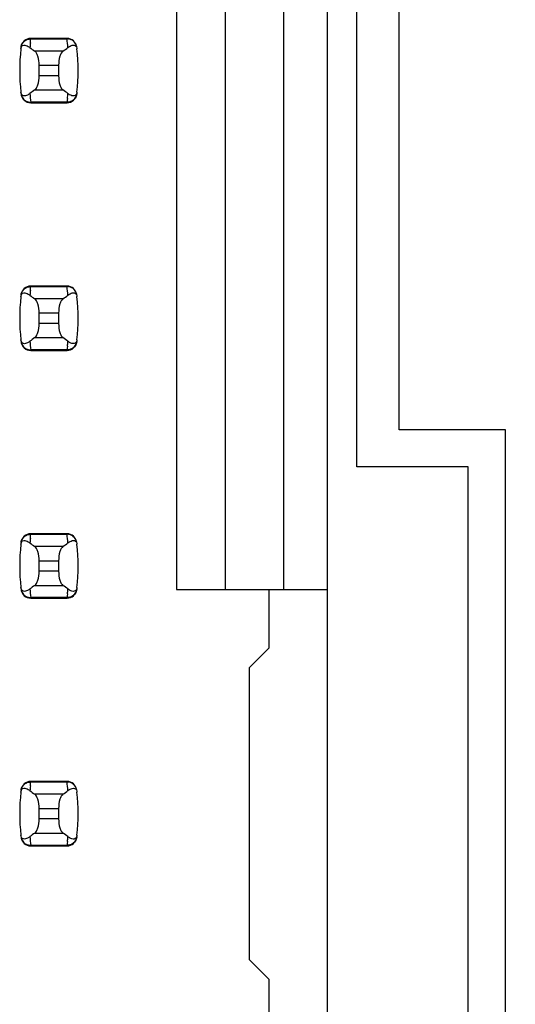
# Model space of a CAD drawing. Header units: inches. Extents: x 0 to 34, y 0 to 22.
# Tile 11 of 43: x 6.642 to 7.043, y 9.766 to 10.561. Entities that reach past the tile are written whole.
import ezdxf

# ---------------------------------------------------------------- set-up
doc = ezdxf.new("R2010")
doc.units = ezdxf.units.IN
doc.header["$LTSCALE"] = 1.87
doc.header["$MEASUREMENT"] = 0
doc.layers.get('0').update_dxf_attribs({"linetype": 'CONTINUOUS'})
doc.layers.add('DIMENSIONS', color=7, linetype='CONTINUOUS')
doc.styles.get("Standard").update_dxf_attribs({"font": 'txt', "width": 0.8})
doc.dimstyles.new('DIMSTYLE_1', dxfattribs={"dimtxt": 0.125, "dimasz": 0.18, "dimexe": 0.125, "dimexo": 0.0625, "dimgap": 0.09, "dimtad": 0, "dimtih": 1, "dimtoh": 1, "dimlfac": 0.5, "dimzin": 4, "dimdsep": 46, "dimtxsty": 'STANDARD', "dimblk": '_FILLED', "dimblk1": '_FILLED', "dimblk2": '_FILLED', "dimcen": 0.09, "dimadec": 0, "dimazin": 0, "dimtp": 0.001, "dimtm": 0.001, "dimtfac": 1, "dimtofl": 0, "dimtmove": 0, "dimatfit": 3, "dimldrblk": '_FILLED', "dimfxl": 1, "dimtolj": 1, "dimtzin": 4, "dimarcsym": 0})

# ---------------------------------------------------------------- blocks, each defined once
blk = doc.blocks.new('*D5')
at = {"layer": 'DIMENSIONS', "color": 2, "linetype": 'CONTINUOUS'}
blk.add_line((7.02057, 16.63976), (8.10856, 16.63976), dxfattribs=at)
at = {"layer": 'DIMENSIONS', "color": 2, "linetype": 'CONTINUOUS', "insert": (8.17106, 16.70226), "char_height": 0.125, "width": 1.225, "attachment_point": 1, "line_spacing_factor": 0.9}
blk.add_mtext('4.82{\\Ftxt.shx;\\W1.000000;\\H0.125000; }[122.4]', dxfattribs=at)
blk = doc.blocks.new('_FILLED')
at = {"color": 0, "linetype": 'BYBLOCK'}
blk.add_solid([(0, 0), (-1, 0.1736), (-1, -0.1736)], dxfattribs=at)

msp = doc.modelspace()

# ---------------------------------------------------------------- linework, layer by layer
at = {"color": 7, "linetype": 'CONTINUOUS'}
for p, q in [((6.89128, 8.37488), (6.89128, 15.26465)), ((6.76923, 10.93866), (6.76923, 10.10087)), ((6.8086, 10.93866), (6.8086, 10.10087)), ((6.85585, 10.10087), (6.85585, 10.93866)), ((6.91506, 10.19976), (6.91506, 10.83976)), ((6.94906, 10.22976), (6.94906, 10.80976)), ((6.65108, 10.54224), (6.65124, 10.5438)), ((6.65124, 10.5438), (6.65133, 10.54457)), ((6.65133, 10.54457), (6.65142, 10.54535)), ((6.65144, 10.54575), (6.65142, 10.54535)), ((6.65142, 10.54535), (6.68075, 10.54535)), ((6.68073, 10.54575), (6.65144, 10.54575)), ((6.68075, 10.54535), (6.68073, 10.54575)), ((6.67744, 10.53544), (6.65472, 10.53544)), ((6.68828, 10.53889), (6.68862, 10.53791)), ((6.68862, 10.53791), (6.68873, 10.53724)), ((6.65821, 10.52403), (6.67396, 10.52403)), ((6.65821, 10.5155), (6.65821, 10.52403)), ((6.67396, 10.52403), (6.67396, 10.5155)), ((6.67396, 10.5155), (6.65821, 10.5155)), ((6.64355, 10.50162), (6.64343, 10.50229)), ((6.65472, 10.50409), (6.67744, 10.50409)), ((6.64389, 10.50064), (6.64355, 10.50162)), ((6.68075, 10.49418), (6.65142, 10.49418)), ((6.65142, 10.49418), (6.65144, 10.49378)), ((6.68073, 10.49378), (6.68075, 10.49418)), ((6.68084, 10.49496), (6.68075, 10.49418)), ((6.68093, 10.49573), (6.68084, 10.49496)), ((6.68109, 10.49729), (6.68093, 10.49573)), ((6.65144, 10.49378), (6.68073, 10.49378)), ((6.65108, 10.34224), (6.65124, 10.3438)), ((6.65124, 10.3438), (6.65133, 10.34457)), ((6.65133, 10.34457), (6.65142, 10.34535)), ((6.65144, 10.34575), (6.65142, 10.34535)), ((6.65142, 10.34535), (6.68075, 10.34535)), ((6.68073, 10.34575), (6.65144, 10.34575)), ((6.68075, 10.34535), (6.68073, 10.34575)), ((6.67744, 10.33544), (6.65472, 10.33544)), ((6.68828, 10.33889), (6.68862, 10.33791)), ((6.68862, 10.33791), (6.68873, 10.33724)), ((6.65821, 10.32403), (6.67396, 10.32403)), ((6.65821, 10.3155), (6.65821, 10.32403)), ((6.67396, 10.32403), (6.67396, 10.3155)), ((6.67396, 10.3155), (6.65821, 10.3155)), ((6.65472, 10.30409), (6.67744, 10.30409)), ((6.64355, 10.30162), (6.64343, 10.30229)), ((6.64389, 10.30064), (6.64355, 10.30162)), ((6.68093, 10.29573), (6.68084, 10.29496)), ((6.68109, 10.29729), (6.68093, 10.29573)), ((6.68075, 10.29418), (6.65142, 10.29418)), ((6.65142, 10.29418), (6.65144, 10.29378)), ((6.65144, 10.29378), (6.68073, 10.29378)), ((6.68073, 10.29378), (6.68075, 10.29418)), ((6.68084, 10.29496), (6.68075, 10.29418)), ((7.03506, 10.22976), (6.94906, 10.22976)), ((7.03506, 9.60976), (7.03506, 10.22976)), ((7.00506, 10.19976), (6.91506, 10.19976)), ((7.00506, 9.63976), (7.00506, 10.19976)), ((6.65124, 10.1438), (6.65133, 10.14457)), ((6.65133, 10.14457), (6.65142, 10.14535)), ((6.65144, 10.14575), (6.65142, 10.14535)), ((6.65142, 10.14535), (6.68075, 10.14535)), ((6.68073, 10.14575), (6.65144, 10.14575)), ((6.68075, 10.14535), (6.68073, 10.14575)), ((6.65108, 10.14224), (6.65124, 10.1438)), ((6.68828, 10.13889), (6.68862, 10.13791)), ((6.68862, 10.13791), (6.68873, 10.13724)), ((6.67744, 10.13544), (6.65472, 10.13544)), ((6.65821, 10.12403), (6.67396, 10.12403)), ((6.65821, 10.1155), (6.65821, 10.12403)), ((6.67396, 10.12403), (6.67396, 10.1155)), ((6.67396, 10.1155), (6.65821, 10.1155)), ((6.64355, 10.10162), (6.64343, 10.10229)), ((6.64389, 10.10064), (6.64355, 10.10162)), ((6.65472, 10.10409), (6.67744, 10.10409)), ((6.68109, 10.09729), (6.68093, 10.09573)), ((6.76923, 10.10087), (6.89128, 10.10087)), ((6.84404, 10.05362), (6.84404, 10.10087)), ((6.68075, 10.09418), (6.65142, 10.09418)), ((6.65142, 10.09418), (6.65144, 10.09378)), ((6.65144, 10.09378), (6.68073, 10.09378)), ((6.68073, 10.09378), (6.68075, 10.09418)), ((6.68084, 10.09496), (6.68075, 10.09418)), ((6.68093, 10.09573), (6.68084, 10.09496)), ((6.84404, 10.05362), (6.82829, 10.03788)), ((6.82829, 9.80165), (6.82829, 10.03788)), ((6.65144, 9.94575), (6.65142, 9.94535)), ((6.68073, 9.94575), (6.65144, 9.94575)), ((6.68075, 9.94535), (6.68073, 9.94575)), ((6.65108, 9.94224), (6.65124, 9.9438)), ((6.65124, 9.9438), (6.65133, 9.94457)), ((6.65133, 9.94457), (6.65142, 9.94535)), ((6.65142, 9.94535), (6.68075, 9.94535)), ((6.68828, 9.93889), (6.68862, 9.93791)), ((6.68862, 9.93791), (6.68873, 9.93724)), ((6.67744, 9.93544), (6.65472, 9.93544)), ((6.65821, 9.92403), (6.67396, 9.92403)), ((6.65821, 9.9155), (6.65821, 9.92403)), ((6.67396, 9.92403), (6.67396, 9.9155)), ((6.67396, 9.9155), (6.65821, 9.9155)), ((6.64355, 9.90162), (6.64343, 9.90229)), ((6.64389, 9.90064), (6.64355, 9.90162)), ((6.65472, 9.90409), (6.67744, 9.90409)), ((6.68075, 9.89418), (6.65142, 9.89418)), ((6.65142, 9.89418), (6.65144, 9.89378)), ((6.65144, 9.89378), (6.68073, 9.89378)), ((6.68073, 9.89378), (6.68075, 9.89418)), ((6.68084, 9.89496), (6.68075, 9.89418)), ((6.68093, 9.89573), (6.68084, 9.89496)), ((6.68109, 9.89729), (6.68093, 9.89573)), ((6.82829, 9.80165), (6.84404, 9.78591)), ((6.84404, 9.73866), (6.84404, 9.78591))]:
    msp.add_line(p, q, dxfattribs=at)
for centre, radius, start, end in [((6.65144, 10.53788), 0.00787, 90, 173.04714), ((6.79995, 10.52737), 0.14961, 174.29541, 175.79451), ((6.68073, 10.53788), 0.00787, 6.95286, 90), ((6.5322, 10.52737), 0.14963, 4.20561, 6.90091), ((6.79994, 10.51976), 0.15748, 173.62876, 186.37124), ((6.64166, 10.52645), 0.01496, 52.62555, 54.6964), ((6.53222, 10.51976), 0.15748, 353.62876, 6.37124), ((6.65144, 10.50165), 0.00787, 186.95286, 270), ((6.79996, 10.51216), 0.14963, 184.20561, 186.90091), ((6.68073, 10.50165), 0.00787, 270, 353.04714), ((6.53222, 10.51216), 0.14961, 354.29541, 355.79451), ((6.69051, 10.51308), 0.01497, 232.62594, 234.6885), ((6.65144, 10.33788), 0.00787, 90, 173.04714), ((6.68073, 10.33788), 0.00787, 6.95286, 90), ((6.5322, 10.32737), 0.14963, 4.20561, 6.90091), ((6.79994, 10.31976), 0.15748, 173.62876, 186.37124), ((6.64166, 10.32645), 0.01496, 52.62555, 54.6964), ((6.79995, 10.32737), 0.14961, 174.29541, 175.79451), ((6.53222, 10.31976), 0.15748, 353.62876, 6.37124), ((6.65144, 10.30165), 0.00787, 186.95286, 270), ((6.79996, 10.31216), 0.14963, 184.20561, 186.90091), ((6.68073, 10.30165), 0.00787, 270, 353.04714), ((6.53222, 10.31216), 0.14961, 354.29541, 355.79451), ((6.69051, 10.31308), 0.01497, 232.62594, 234.6885), ((6.65144, 10.13788), 0.00787, 90, 173.04714), ((6.68073, 10.13788), 0.00787, 6.95286, 90), ((6.5322, 10.12737), 0.14963, 4.20561, 6.90091), ((6.79994, 10.11976), 0.15748, 173.62876, 186.37124), ((6.64166, 10.12645), 0.01496, 52.62555, 54.6964), ((6.79995, 10.12737), 0.14961, 174.29541, 175.79451), ((6.53222, 10.11976), 0.15748, 353.62876, 6.37124), ((6.65144, 10.10165), 0.00787, 186.95286, 270), ((6.79996, 10.11216), 0.14963, 184.20561, 186.90091), ((6.68073, 10.10165), 0.00787, 270, 353.04714), ((6.53222, 10.11216), 0.14961, 354.29541, 355.79451), ((6.69051, 10.11308), 0.01497, 232.62594, 234.6885), ((6.65144, 9.93788), 0.00787, 90, 173.04714), ((6.68073, 9.93788), 0.00787, 6.95286, 90), ((6.64166, 9.92645), 0.01496, 52.62555, 54.6964), ((6.79995, 9.92737), 0.14961, 174.29541, 175.79451), ((6.5322, 9.92737), 0.14963, 4.20561, 6.90091), ((6.79994, 9.91976), 0.15748, 173.62876, 186.37124), ((6.53222, 9.91976), 0.15748, 353.62876, 6.37124), ((6.65144, 9.90165), 0.00787, 186.95286, 270), ((6.79996, 9.91216), 0.14963, 184.20561, 186.90091), ((6.68073, 9.90165), 0.00787, 270, 353.04714), ((6.53222, 9.91216), 0.14961, 354.29541, 355.79451), ((6.69051, 9.91308), 0.01497, 232.62594, 234.6885)]:
    msp.add_arc(centre, radius, start, end, dxfattribs=at)
for centre, start_param, end_param in [((7.02222, 10.57328), -2.804032, -2.774684), ((6.30995, 10.57328), -0.366909, -0.33756), ((7.02222, 10.46625), 2.774684, 2.804032), ((6.30995, 10.46625), 0.33756, 0.366909), ((7.02222, 10.37328), -2.804032, -2.774684), ((6.30995, 10.37328), -0.366909, -0.33756), ((7.02222, 10.26625), 2.774684, 2.804032), ((6.30995, 10.26625), 0.33756, 0.366909), ((7.02222, 10.17328), -2.804032, -2.774684), ((6.30995, 10.17328), -0.366909, -0.33756), ((7.02222, 10.06625), 2.774684, 2.804032), ((6.30995, 10.06625), 0.33756, 0.366909), ((7.02222, 9.97328), -2.804032, -2.774684), ((6.30995, 9.97328), -0.366909, -0.33756), ((7.02222, 9.86625), 2.774684, 2.804032), ((6.30995, 9.86625), 0.33756, 0.366909)]:
    msp.add_ellipse(centre, major_axis=(0.3937, 0), ratio=0.267949, start_param=start_param, end_param=end_param, dxfattribs=at)
for points, knots in [([(6.6436, 10.53869), (6.64374, 10.53987), (6.64468, 10.54224), (6.64661, 10.54392), (6.64774, 10.54448)], [0, 0, 0, 0, 0.485962, 1, 1, 1, 1]), ([(6.64774, 10.54448), (6.64804, 10.54462), (6.6492, 10.54512), (6.65048, 10.54535), (6.65142, 10.54535)], [0, 0, 0, 0, 0.258954, 1, 1, 1, 1]), ([(6.68449, 10.54445), (6.68419, 10.5446), (6.68301, 10.54511), (6.6817, 10.54535), (6.68075, 10.54535)], [0, 0, 0, 0, 0.258938, 1, 1, 1, 1]), ([(6.68856, 10.53869), (6.68842, 10.53986), (6.6875, 10.54221), (6.6856, 10.54389), (6.68449, 10.54445)], [0, 0, 0, 0, 0.485899, 1, 1, 1, 1]), ([(6.64343, 10.53724), (6.64355, 10.53826), (6.64425, 10.54012), (6.64668, 10.54042), (6.64854, 10.53978), (6.64971, 10.53908), (6.6503, 10.53866)], [0, 0, 0, 0, 0.344091, 0.54278, 0.755602, 1, 1, 1, 1]), ([(6.65821, 10.52403), (6.65821, 10.52649), (6.65781, 10.52994), (6.65629, 10.53372), (6.65528, 10.53505), (6.65472, 10.53544)], [0, 0, 0, 0, 0.604658, 0.834309, 1, 1, 1, 1]), ([(6.67744, 10.53544), (6.67689, 10.53505), (6.67588, 10.53372), (6.67435, 10.52994), (6.67396, 10.52649), (6.67396, 10.52403)], [0, 0, 0, 0, 0.165672, 0.395352, 1, 1, 1, 1]), ([(6.68143, 10.53834), (6.682, 10.53878), (6.68313, 10.53953), (6.68491, 10.54026), (6.68687, 10.54043), (6.68798, 10.5395), (6.68828, 10.53889)], [0, 0, 0, 0, 0.277188, 0.519496, 0.737282, 1, 1, 1, 1]), ([(6.65472, 10.50409), (6.65528, 10.50448), (6.65629, 10.50581), (6.65781, 10.50959), (6.65821, 10.51304), (6.65821, 10.5155)], [0, 0, 0, 0, 0.165672, 0.395352, 1, 1, 1, 1]), ([(6.67396, 10.5155), (6.67396, 10.51304), (6.67435, 10.50959), (6.67588, 10.50581), (6.67689, 10.50448), (6.67744, 10.50409)], [0, 0, 0, 0, 0.604658, 0.834309, 1, 1, 1, 1]), ([(6.68873, 10.50229), (6.68862, 10.50127), (6.68791, 10.49941), (6.68548, 10.49912), (6.68363, 10.49975), (6.68245, 10.50045), (6.68186, 10.50087)], [0, 0, 0, 0, 0.34411, 0.542772, 0.755567, 1, 1, 1, 1]), ([(6.6436, 10.50084), (6.64374, 10.49966), (6.64468, 10.49729), (6.64661, 10.49561), (6.64774, 10.49505)], [0, 0, 0, 0, 0.485962, 1, 1, 1, 1]), ([(6.65074, 10.50119), (6.65016, 10.50075), (6.64903, 10.5), (6.64725, 10.49927), (6.64529, 10.4991), (6.64419, 10.50003), (6.64389, 10.50064)], [0, 0, 0, 0, 0.277188, 0.519495, 0.73728, 1, 1, 1, 1]), ([(6.64774, 10.49505), (6.64804, 10.49491), (6.6492, 10.49441), (6.65048, 10.49418), (6.65142, 10.49418)], [0, 0, 0, 0, 0.258954, 1, 1, 1, 1]), ([(6.68449, 10.49508), (6.68419, 10.49493), (6.68301, 10.49442), (6.6817, 10.49418), (6.68075, 10.49418)], [0, 0, 0, 0, 0.258938, 1, 1, 1, 1]), ([(6.68856, 10.50084), (6.68842, 10.49967), (6.6875, 10.49732), (6.6856, 10.49564), (6.68449, 10.49508)], [0, 0, 0, 0, 0.485899, 1, 1, 1, 1]), ([(6.6436, 10.33869), (6.64374, 10.33987), (6.64468, 10.34224), (6.64661, 10.34392), (6.64774, 10.34448)], [0, 0, 0, 0, 0.485962, 1, 1, 1, 1]), ([(6.64774, 10.34448), (6.64804, 10.34462), (6.6492, 10.34512), (6.65048, 10.34535), (6.65142, 10.34535)], [0, 0, 0, 0, 0.258954, 1, 1, 1, 1]), ([(6.68449, 10.34445), (6.68419, 10.3446), (6.68301, 10.34511), (6.6817, 10.34535), (6.68075, 10.34535)], [0, 0, 0, 0, 0.258938, 1, 1, 1, 1]), ([(6.68856, 10.33869), (6.68842, 10.33986), (6.6875, 10.34221), (6.6856, 10.34389), (6.68449, 10.34445)], [0, 0, 0, 0, 0.485899, 1, 1, 1, 1]), ([(6.64343, 10.33724), (6.64355, 10.33826), (6.64425, 10.34012), (6.64668, 10.34042), (6.64854, 10.33978), (6.64971, 10.33908), (6.6503, 10.33866)], [0, 0, 0, 0, 0.344091, 0.54278, 0.755602, 1, 1, 1, 1]), ([(6.65821, 10.32403), (6.65821, 10.32649), (6.65781, 10.32994), (6.65629, 10.33372), (6.65528, 10.33505), (6.65472, 10.33544)], [0, 0, 0, 0, 0.604658, 0.834309, 1, 1, 1, 1]), ([(6.67744, 10.33544), (6.67689, 10.33505), (6.67588, 10.33372), (6.67435, 10.32994), (6.67396, 10.32649), (6.67396, 10.32403)], [0, 0, 0, 0, 0.165672, 0.395352, 1, 1, 1, 1]), ([(6.68143, 10.33834), (6.682, 10.33878), (6.68313, 10.33953), (6.68491, 10.34026), (6.68687, 10.34043), (6.68798, 10.3395), (6.68828, 10.33889)], [0, 0, 0, 0, 0.277188, 0.519496, 0.737282, 1, 1, 1, 1]), ([(6.65472, 10.30409), (6.65528, 10.30448), (6.65629, 10.30581), (6.65781, 10.30959), (6.65821, 10.31304), (6.65821, 10.3155)], [0, 0, 0, 0, 0.165672, 0.395352, 1, 1, 1, 1]), ([(6.67396, 10.3155), (6.67396, 10.31304), (6.67435, 10.30959), (6.67588, 10.30581), (6.67689, 10.30448), (6.67744, 10.30409)], [0, 0, 0, 0, 0.604658, 0.834309, 1, 1, 1, 1]), ([(6.6436, 10.30084), (6.64374, 10.29966), (6.64468, 10.29729), (6.64661, 10.29561), (6.64774, 10.29505)], [0, 0, 0, 0, 0.485962, 1, 1, 1, 1]), ([(6.65074, 10.30119), (6.65016, 10.30075), (6.64903, 10.3), (6.64725, 10.29927), (6.64529, 10.2991), (6.64419, 10.30003), (6.64389, 10.30064)], [0, 0, 0, 0, 0.277188, 0.519495, 0.73728, 1, 1, 1, 1]), ([(6.68873, 10.30229), (6.68862, 10.30127), (6.68791, 10.29941), (6.68548, 10.29912), (6.68363, 10.29975), (6.68245, 10.30045), (6.68186, 10.30087)], [0, 0, 0, 0, 0.34411, 0.542772, 0.755567, 1, 1, 1, 1]), ([(6.68856, 10.30084), (6.68842, 10.29967), (6.6875, 10.29732), (6.6856, 10.29564), (6.68449, 10.29508)], [0, 0, 0, 0, 0.485899, 1, 1, 1, 1]), ([(6.64774, 10.29505), (6.64804, 10.29491), (6.6492, 10.29441), (6.65048, 10.29418), (6.65142, 10.29418)], [0, 0, 0, 0, 0.258954, 1, 1, 1, 1]), ([(6.68449, 10.29508), (6.68419, 10.29493), (6.68301, 10.29442), (6.6817, 10.29418), (6.68075, 10.29418)], [0, 0, 0, 0, 0.258938, 1, 1, 1, 1]), ([(6.6436, 10.13869), (6.64374, 10.13987), (6.64468, 10.14224), (6.64661, 10.14392), (6.64774, 10.14448)], [0, 0, 0, 0, 0.485962, 1, 1, 1, 1]), ([(6.64774, 10.14448), (6.64804, 10.14462), (6.6492, 10.14512), (6.65048, 10.14535), (6.65142, 10.14535)], [0, 0, 0, 0, 0.258954, 1, 1, 1, 1]), ([(6.68449, 10.14445), (6.68419, 10.1446), (6.68301, 10.14511), (6.6817, 10.14535), (6.68075, 10.14535)], [0, 0, 0, 0, 0.258938, 1, 1, 1, 1]), ([(6.68856, 10.13869), (6.68842, 10.13986), (6.6875, 10.14221), (6.6856, 10.14389), (6.68449, 10.14445)], [0, 0, 0, 0, 0.485899, 1, 1, 1, 1]), ([(6.64343, 10.13724), (6.64355, 10.13826), (6.64425, 10.14012), (6.64668, 10.14042), (6.64854, 10.13978), (6.64971, 10.13908), (6.6503, 10.13866)], [0, 0, 0, 0, 0.344091, 0.54278, 0.755602, 1, 1, 1, 1]), ([(6.68143, 10.13834), (6.682, 10.13878), (6.68313, 10.13953), (6.68491, 10.14026), (6.68687, 10.14043), (6.68798, 10.1395), (6.68828, 10.13889)], [0, 0, 0, 0, 0.277188, 0.519496, 0.737282, 1, 1, 1, 1]), ([(6.65821, 10.12403), (6.65821, 10.12649), (6.65781, 10.12994), (6.65629, 10.13372), (6.65528, 10.13505), (6.65472, 10.13544)], [0, 0, 0, 0, 0.604658, 0.834309, 1, 1, 1, 1]), ([(6.67744, 10.13544), (6.67689, 10.13505), (6.67588, 10.13372), (6.67435, 10.12994), (6.67396, 10.12649), (6.67396, 10.12403)], [0, 0, 0, 0, 0.165672, 0.395352, 1, 1, 1, 1]), ([(6.65472, 10.10409), (6.65528, 10.10448), (6.65629, 10.10581), (6.65781, 10.10959), (6.65821, 10.11304), (6.65821, 10.1155)], [0, 0, 0, 0, 0.165672, 0.395352, 1, 1, 1, 1]), ([(6.67396, 10.1155), (6.67396, 10.11304), (6.67435, 10.10959), (6.67588, 10.10581), (6.67689, 10.10448), (6.67744, 10.10409)], [0, 0, 0, 0, 0.604658, 0.834309, 1, 1, 1, 1]), ([(6.6436, 10.10084), (6.64374, 10.09966), (6.64468, 10.09729), (6.64661, 10.09561), (6.64774, 10.09505)], [0, 0, 0, 0, 0.485962, 1, 1, 1, 1]), ([(6.65074, 10.10119), (6.65016, 10.10075), (6.64903, 10.1), (6.64725, 10.09927), (6.64529, 10.0991), (6.64419, 10.10003), (6.64389, 10.10064)], [0, 0, 0, 0, 0.277188, 0.519495, 0.73728, 1, 1, 1, 1]), ([(6.68873, 10.10229), (6.68862, 10.10127), (6.68791, 10.09941), (6.68548, 10.09912), (6.68363, 10.09975), (6.68245, 10.10045), (6.68186, 10.10087)], [0, 0, 0, 0, 0.34411, 0.542772, 0.755567, 1, 1, 1, 1]), ([(6.68856, 10.10084), (6.68842, 10.09967), (6.6875, 10.09732), (6.6856, 10.09564), (6.68449, 10.09508)], [0, 0, 0, 0, 0.485899, 1, 1, 1, 1]), ([(6.64774, 10.09505), (6.64804, 10.09491), (6.6492, 10.09441), (6.65048, 10.09418), (6.65142, 10.09418)], [0, 0, 0, 0, 0.258954, 1, 1, 1, 1]), ([(6.68449, 10.09508), (6.68419, 10.09493), (6.68301, 10.09442), (6.6817, 10.09418), (6.68075, 10.09418)], [0, 0, 0, 0, 0.258938, 1, 1, 1, 1]), ([(6.64343, 9.93724), (6.64355, 9.93826), (6.64425, 9.94012), (6.64668, 9.94042), (6.64854, 9.93978), (6.64971, 9.93908), (6.6503, 9.93866)], [0, 0, 0, 0, 0.344091, 0.54278, 0.755602, 1, 1, 1, 1]), ([(6.6436, 9.93869), (6.64374, 9.93987), (6.64468, 9.94224), (6.64661, 9.94392), (6.64774, 9.94448)], [0, 0, 0, 0, 0.485962, 1, 1, 1, 1]), ([(6.64774, 9.94448), (6.64804, 9.94462), (6.6492, 9.94512), (6.65048, 9.94535), (6.65142, 9.94535)], [0, 0, 0, 0, 0.258954, 1, 1, 1, 1]), ([(6.68449, 9.94445), (6.68419, 9.9446), (6.68301, 9.94511), (6.6817, 9.94535), (6.68075, 9.94535)], [0, 0, 0, 0, 0.258938, 1, 1, 1, 1]), ([(6.68143, 9.93834), (6.682, 9.93878), (6.68313, 9.93953), (6.68491, 9.94026), (6.68687, 9.94043), (6.68798, 9.9395), (6.68828, 9.93889)], [0, 0, 0, 0, 0.277188, 0.519496, 0.737282, 1, 1, 1, 1]), ([(6.68856, 9.93869), (6.68842, 9.93986), (6.6875, 9.94221), (6.6856, 9.94389), (6.68449, 9.94445)], [0, 0, 0, 0, 0.485899, 1, 1, 1, 1]), ([(6.65821, 9.92403), (6.65821, 9.92649), (6.65781, 9.92994), (6.65629, 9.93372), (6.65528, 9.93505), (6.65472, 9.93544)], [0, 0, 0, 0, 0.604658, 0.834309, 1, 1, 1, 1]), ([(6.67744, 9.93544), (6.67689, 9.93505), (6.67588, 9.93372), (6.67435, 9.92994), (6.67396, 9.92649), (6.67396, 9.92403)], [0, 0, 0, 0, 0.165672, 0.395352, 1, 1, 1, 1]), ([(6.65472, 9.90409), (6.65528, 9.90448), (6.65629, 9.90581), (6.65781, 9.90959), (6.65821, 9.91304), (6.65821, 9.9155)], [0, 0, 0, 0, 0.165672, 0.395352, 1, 1, 1, 1]), ([(6.67396, 9.9155), (6.67396, 9.91304), (6.67435, 9.90959), (6.67588, 9.90581), (6.67689, 9.90448), (6.67744, 9.90409)], [0, 0, 0, 0, 0.604658, 0.834309, 1, 1, 1, 1]), ([(6.6436, 9.90084), (6.64374, 9.89966), (6.64468, 9.89729), (6.64661, 9.89561), (6.64774, 9.89505)], [0, 0, 0, 0, 0.485962, 1, 1, 1, 1]), ([(6.65074, 9.90119), (6.65016, 9.90075), (6.64903, 9.9), (6.64725, 9.89927), (6.64529, 9.8991), (6.64419, 9.90003), (6.64389, 9.90064)], [0, 0, 0, 0, 0.277188, 0.519495, 0.73728, 1, 1, 1, 1]), ([(6.68873, 9.90229), (6.68862, 9.90127), (6.68791, 9.89941), (6.68548, 9.89912), (6.68363, 9.89975), (6.68245, 9.90045), (6.68186, 9.90087)], [0, 0, 0, 0, 0.34411, 0.542772, 0.755567, 1, 1, 1, 1]), ([(6.68856, 9.90084), (6.68842, 9.89967), (6.6875, 9.89732), (6.6856, 9.89564), (6.68449, 9.89508)], [0, 0, 0, 0, 0.485899, 1, 1, 1, 1]), ([(6.64774, 9.89505), (6.64804, 9.89491), (6.6492, 9.89441), (6.65048, 9.89418), (6.65142, 9.89418)], [0, 0, 0, 0, 0.258954, 1, 1, 1, 1]), ([(6.68449, 9.89508), (6.68419, 9.89493), (6.68301, 9.89442), (6.6817, 9.89418), (6.68075, 9.89418)], [0, 0, 0, 0, 0.258938, 1, 1, 1, 1])]:
    msp.add_open_spline(points, degree=3, knots=knots, dxfattribs=at)

# ---------------------------------------------------------------- dimensions: what is measured, and where the dimension line sits
at = {"layer": 'DIMENSIONS', "color": 2, "linetype": 'CONTINUOUS'}
dim = msp.add_ordinate_dim(feature_location=(7.02057, 16.63976), offset=(1.08799, 0), dtype=0, origin=(6.95807, 6.99976), dimstyle='DIMSTYLE_1', override={"dimtad": 1, "dimtih": 0, "dimtoh": 0}, dxfattribs=at)
dim.commit()
dim.dimension.update_dxf_attribs({"geometry": '*D5', "text_midpoint": (8.78356, 16.63976)})

doc.saveas('drawing.dxf')
